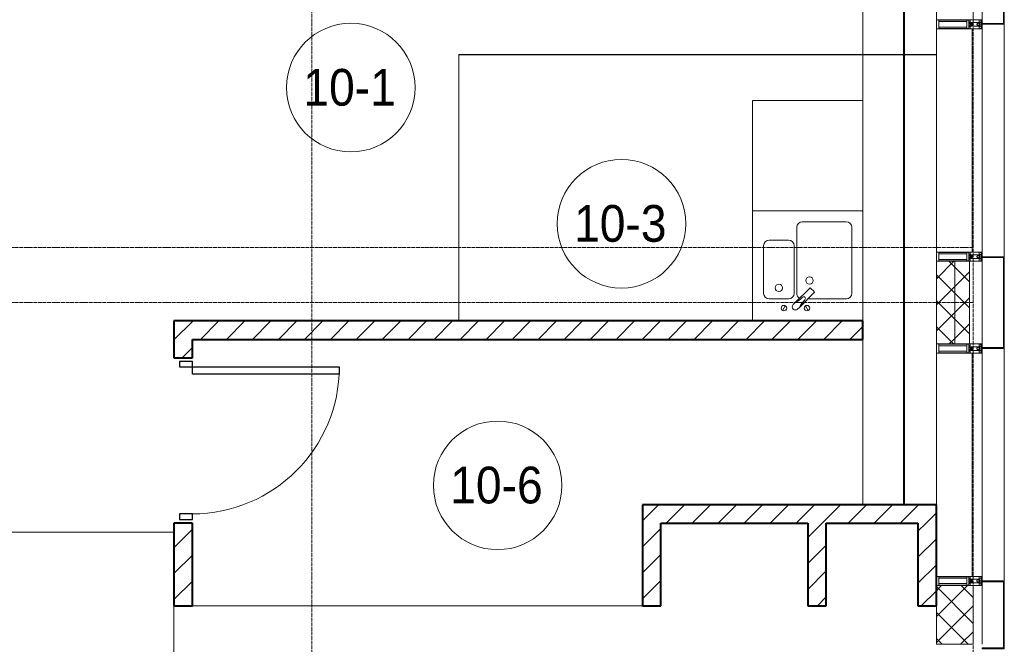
# Model space of a CAD drawing. Header units: millimetres. Extents: x 5617 to 137814, y 7718 to 189336.
# Tile 82 of 97: x 67265 to 72625, y 27840 to 31240. Entities that reach past the tile are written whole.
import ezdxf

# ---------------------------------------------------------------- set-up
doc = ezdxf.new("R2010")
doc.units = ezdxf.units.MM
for name, pattern in [('ADSK_Линия сетки', [25, 20, -2.5, 0, -2.5]), ('Линия сетки', [25, 20, -2.5, 0, -2.5]), ('Штрих_3_1_5_', [4.5, 3, -1.5]), ('Штриховая_ш3 п1_5', [4.5, 3, -1.5])]:
    doc.linetypes.add(name, pattern=pattern)
doc.layers.add('_Разделитель помещений_', color=4, linetype='Штриховая_ш3 п1_5', lineweight=40, true_color=0x00ffff)
for name, color, linetype, lineweight in [('Двери', 7, 'Continuous', 18), ('Импосты витража', 7, 'Continuous', 18), ('Колонны', 7, 'Continuous', 18), ('Марки помещений', 7, 'Continuous', 20), ('Мебель', 7, 'Continuous', 18), ('Оси', 7, 'Continuous', 9), ('Панели витража', 7, 'Continuous', 18), ('Перекрытия', 7, 'Continuous', 18), ('Сантехнические приборы', 7, 'Continuous', 18), ('Стены', 7, 'Continuous', 18), ('Стены разрез', 7, 'Continuous', 40), ('Стены штриховка', 7, 'Continuous', 40), ('Элементы узлов', 7, 'Continuous', 18)]:
    doc.layers.add(name, color=color, linetype=linetype, lineweight=lineweight)
doc.styles.add('Arial_3', font='arial.ttf', dxfattribs={"width": 0.9, "height": 200})
pattern_1 = [(45, (0, 0), (-70.71068, 70.71068), [])]
pattern_2 = [(45, (0, 0), (-70.71068, 70.71068), []), (135, (0, 0), (-70.71068, -70.71068), [])]

# ---------------------------------------------------------------- blocks, each defined once
blk = doc.blocks.new('MR_Мойка - Кухонная мойка-2638761-МКСС_К4_L12_41_700_')
at = {"layer": 'Сантехнические приборы', "color": 253, "true_color": 0xaaaaaa}
for p, q in [((-300, -50), (-300, 550)), ((-300, 550), (300, 550)), ((-300, -50), (-300, 550)), ((300, 550), (300, -50)), ((-30, 490), (210, 490)), ((-60, 100), (-60, 460)), ((240, 460), (240, 100)), ((-210, 390), (-104, 390)), ((-240, 100), (-240, 360)), ((-74, 360), (-74, 100)), ((-69.8, 48.2), (11.4, 129.4)), ((15.7, 129.4), (35.5, 109.6)), ((-104, 70), (-210, 70)), ((35.5, 105.4), (-45.7, 24.2)), ((210, 70), (0.1, 70)), ((-136.7, 6.7), (-122.6, 33.3)), ((-79, 39), (-69.8, 48.2)), ((-45.7, 24.2), (-55, 14.9)), ((2.7, 6.7), (-11.4, 33.3))]:
    blk.add_line(p, q, dxfattribs=at)
for centre, radius, start, end in [((-30, 460), 30, 90, 180), ((210, 460), 30, 0, 90), ((-210, 360), 30, 90, 180), ((-104, 360), 30, 0, 90), ((10, 170), 20, 0, 180), ((10, 170), 20, 180, 0), ((-157, 130), 20, 0, 180), ((-157, 130), 20, 180, 0), ((13.5, 127.3), 3, 45, 135), ((13.5, 127.3), 3, 45, 135), ((33.3, 107.5), 3, 315, 45), ((33.3, 107.5), 3, 315, 45), ((-210, 100), 30, 180, 270), ((-104, 100), 30, 270, 0), ((-171.5, 230.2), 208.5, 299.1823, 313.4054), ((-30, 100), 30, 180, 241.4489), ((136.3, -77.5), 208.5, 136.5946, 150.8177), ((-21.7, 72.3), 9.19, 315, 135), ((210, 100), 30, 270, 0), ((-129.7, 20), 15, 0, 180), ((-129.7, 20), 15, 180, 0), ((-67, 26.9), 17, 135, 315), ((-4.3, 20), 15, 0, 180), ((-4.3, 20), 15, 180, 0)]:
    blk.add_arc(centre, radius, start, end, dxfattribs=at)
blk = doc.blocks.new('MR_Зона обслуживания - MR_Зона обслуживания-2638763-МКСС_К4_L12_41_700_')
at = {"layer": 'Мебель', "lineweight": 9}
for p, q in [((300, 600), (-300, 600)), ((-300, 600), (-300, 0)), ((300, 0), (300, 600)), ((-300, 0), (300, 0))]:
    blk.add_line(p, q, dxfattribs=at)
blk = doc.blocks.new('A_DOR_Door - Вн_3_Одинарная_900x2100-3250834-МКСС_К4_L12_41_700_')
at = {"layer": 'Двери', "color": 253, "lineweight": 30, "true_color": 0xaaaaaa}
for p, q in [((-400, 50), (-400, 850)), ((-400, 850), (-360, 850)), ((-400, 50), (-400, 850)), ((-360, 850), (-360, 50)), ((-430, 50), (-430, -20)), ((-400, 50), (-430, 50)), ((-360, 50), (-400, 50)), ((-400, -20), (-400, 50)), ((430, 50), (400, 50)), ((400, 50), (400, -20)), ((430, -20), (430, 50)), ((-430, -20), (-400, -20)), ((400, -20), (430, -20))]:
    blk.add_line(p, q, dxfattribs=at)
at = {"layer": 'Двери', "color": 254, "lineweight": 9, "true_color": 0xd4d4d4}
blk.add_arc((-400, 50), 800, 360, 90, dxfattribs=at)
blk = doc.blocks.new('135_SLK_K4_AR_rvt-1-МКСС_К4_L12_41_700_')
at = {"layer": 'Стены разрез', "lineweight": 9, "true_color": 0xaaaaaa}
h = blk.add_hatch(dxfattribs=at)
h.set_pattern_fill('FP_3', color=253, style=0, pattern_type=2)
h.set_pattern_definition(pattern_1)
h.paths.add_polyline_path([(132500, 28050), (132500, 28500), (132400, 28500), (132400, 28050)])
h.paths.add_polyline_path([(132500, 29400), (132500, 29600), (132400, 29600), (132400, 29400)])
h = blk.add_hatch(dxfattribs=at)
h.set_pattern_fill('FP_3', color=253, style=0, pattern_type=2)
h.set_pattern_definition(pattern_1)
h.paths.add_polyline_path([(136150, 29500), (136150, 29600), (132500, 29600), (132500, 29500), (135812.9, 29500)])
h = blk.add_hatch(dxfattribs=at)
h.set_pattern_fill('FP_3', color=253, style=0, pattern_type=2)
h.set_pattern_definition(pattern_1)
h.paths.add_polyline_path([(136450, 28500), (136550, 28500), (136550, 28600), (134950, 28600), (134950, 28500), (135950, 28500)])
h = blk.add_hatch(dxfattribs=at)
h.set_pattern_fill('FP_3', color=253, style=0, pattern_type=2)
h.set_pattern_definition(pattern_1)
h.paths.add_polyline_path([(135050, 28050), (135050, 28500), (134950, 28500), (134950, 28050)])
h = blk.add_hatch(dxfattribs=at)
h.set_pattern_fill('FP_3', color=253, style=0, pattern_type=2)
h.set_pattern_definition(pattern_1)
h.paths.add_polyline_path([(135950, 28050), (135950, 28500), (135850, 28500), (135850, 28050)])
h = blk.add_hatch(dxfattribs=at)
h.set_pattern_fill('FP_3', color=253, style=0, pattern_type=2)
h.set_pattern_definition(pattern_1)
h.paths.add_polyline_path([(136550, 28050), (136550, 28500), (136450, 28500), (136450, 28050)])
at = {"layer": '_Разделитель помещений_', "color": 131, "linetype": 'Штрих_3_1_5_', "true_color": 0xaaffff}
blk.add_line((136374.8, 28600), (136374.8, 32553), dxfattribs=at)
at = {"layer": 'Перекрытия', "color": 253, "true_color": 0xaaaaaa}
for p, q in [((136150, 30800), (136150, 32500)), ((136150, 28600), (136150, 29500)), ((132400, 25800), (132400, 28050)), ((132500, 28050), (134950, 28050))]:
    blk.add_line(p, q, dxfattribs=at)
at = {"layer": 'Стены', "color": 253, "true_color": 0xaaaaaa}
for p, q in [((133950.4, 31050.4), (136550, 31050.4)), ((133950.4, 31050.4), (133950.4, 31049.6)), ((133950.4, 29600), (133950.4, 31049.6)), ((136550, 31049.6), (133951.2, 31049.6)), ((133951.2, 31049.6), (133951.2, 29600)), ((136550, 31050.4), (136150, 31050.4)), ((136150, 31049.6), (136550, 31049.6)), ((136550, 31050.4), (136550, 31049.6)), ((132400, 28449.6), (131250, 28449.6)), ((131250.8, 28450.4), (132400, 28450.4))]:
    blk.add_line(p, q, dxfattribs=at)
at = {"layer": 'Стены разрез', "color": 253, "true_color": 0xaaaaaa}
for p, q in [((132500, 29600), (132400, 29600)), ((132400, 29600), (132400, 29400)), ((136150, 29600), (132500, 29600)), ((136150, 29500), (136150, 29600)), ((132500, 29400), (132500, 29500)), ((132500, 29500), (136150, 29500)), ((132400, 29400), (132500, 29400)), ((136550, 28600), (134950, 28600)), ((134950, 28600), (134950, 28500)), ((136550, 28500), (136550, 28600)), ((132500, 28500), (132400, 28500)), ((132400, 28500), (132400, 28050)), ((132500, 28050), (132500, 28500)), ((134950, 28500), (134950, 28050)), ((135050, 28500), (135850, 28500)), ((135050, 28050), (135050, 28500)), ((135850, 28500), (135850, 28050)), ((135950, 28500), (136450, 28500)), ((135950, 28050), (135950, 28500)), ((136450, 28500), (136450, 28050)), ((136550, 28050), (136550, 28500)), ((132400, 28050), (132500, 28050)), ((134950, 28050), (135050, 28050)), ((135850, 28050), (135950, 28050)), ((136450, 28050), (136550, 28050))]:
    blk.add_line(p, q, dxfattribs=at)
at = {"layer": 'Двери', "color": 253, "lineweight": 18, "true_color": 0xaaaaaa, "rotation": 270}
blk.add_blockref('A_DOR_Door - Вн_3_Одинарная_900x2100-3250834-МКСС_К4_L12_41_700_', (132450, 28950), dxfattribs=at)
at = {"layer": 'Мебель', "color": 253, "lineweight": 18, "true_color": 0xaaaaaa}
blk.add_blockref('MR_Зона обслуживания - MR_Зона обслуживания-2638763-МКСС_К4_L12_41_700_', (135850, 30200), dxfattribs=at)
at = {"layer": 'Сантехнические приборы', "color": 253, "lineweight": 18, "true_color": 0xaaaaaa}
blk.add_blockref('MR_Мойка - Кухонная мойка-2638761-МКСС_К4_L12_41_700_', (135850, 29650), dxfattribs=at)
blk = doc.blocks.new('A_OGR_PAN_Отлив - A_OGR_PAN_Отлив-6070778-МКСС_К4_L12_41_700_')
at = {"layer": 'Колонны', "color": 253, "lineweight": 5, "true_color": 0xaaaaaa}
blk.add_line((632.5, 120), (-632.5, 120), dxfattribs=at)
blk = doc.blocks.new('A_SLK_PAN_Type1 - Прямой тип панели-6537245-МКСС_К4_L12_41_700_')
at = {"layer": 'Колонны', "lineweight": 5}
for p, q in [((-250, 120), (250, 120)), ((-250, 0), (-250, 120)), ((-245, 115), (-245, 0)), ((245, 115), (-245, 115)), ((245, 0), (245, 115)), ((250, 120), (250, 0)), ((-245, 0), (-250, 0)), ((250, 0), (245, 0))]:
    blk.add_line(p, q, dxfattribs=at)
blk = doc.blocks.new('A_SLK_PAN_Type1 - Прямой тип панели-6537246-МКСС_К4_L12_41_700_')
at = {"layer": 'Колонны', "lineweight": 5}
for p, q in [((-185, 120), (185, 120)), ((-185, 0), (-185, 120)), ((-180, 115), (-180, 0)), ((180, 115), (-180, 115)), ((180, 0), (180, 115)), ((185, 120), (185, 0)), ((-180, 0), (-185, 0)), ((185, 0), (180, 0))]:
    blk.add_line(p, q, dxfattribs=at)
blk = doc.blocks.new('System Panel - A_PAN_Glass-5804312-МКСС_К4_L12_41_700_')
at = {"layer": 'Панели витража', "color": 253, "lineweight": 5, "true_color": 0xaaaaaa}
for p, q in [((607.5, 0), (-607.5, 0)), ((-607.5, 0), (-607.5, -55)), ((607.5, -55), (607.5, 0)), ((-607.5, -55), (607.5, -55))]:
    blk.add_line(p, q, dxfattribs=at)
blk = doc.blocks.new('Rectangular Mullion - R_StandardFrame_50Wx250H-V79-МКСС_К4_L12_41_700_')
at = {"layer": 'Импосты витража', "color": 253, "lineweight": 5, "true_color": 0xaaaaaa}
blk.add_line((136550, 28600), (136550, 29425), dxfattribs=at)
blk = doc.blocks.new('Rectangular Mullion - R_StandardFrame_50Wx250H-4879929-МКСС_К4_L12_41_700_')
at = {"layer": 'Импосты витража', "color": 253, "lineweight": 5, "true_color": 0xaaaaaa}
blk.add_line((136800, 18575), (136800, 19025), dxfattribs=at)
blk = doc.blocks.new('Rectangular Mullion - 50Wx250H-2623690-МКСС_К4_L12_41_700_')
at = {"layer": 'Элементы узлов', "color": 253, "lineweight": 5, "true_color": 0xaaaaaa}
for p, q in [((-25, 65.2), (-25, 250)), ((-25, 250), (0, 250)), ((-23, 237.3), (0, 237.3)), ((-23, 237.3), (-23, 73.6)), ((-14.9, 84), (-14.9, 237.3)), ((25, 250), (0, 250)), ((23, 237.3), (0, 237.3)), ((14.9, 84), (14.9, 237.3)), ((23, 237.3), (23, 73.6)), ((25, 65.2), (25, 250)), ((-14, 65.2), (-25, 65.2)), ((0, 84), (-23, 84)), ((-0.5, 73.6), (-23, 73.6)), ((-14, 71.3), (-14, 65.2)), ((-10, 71.3), (-14, 71.3)), ((-10, 53), (-10, 71.3)), ((-8.7, 53), (-7, 54.7)), ((-7, 65.2), (-5.9, 67.3)), ((-7, 65.2), (-7, 54.7)), ((-4.1, 67.3), (-5.9, 67.3)), ((-4.1, 67.3), (-2.9, 65.1)), ((-2.9, 65.1), (-2.9, 54.6)), ((-1.3, 53), (-2.9, 54.6)), ((0, 84), (23, 84)), ((0.5, 73.6), (23, 73.6)), ((1.3, 53), (2.9, 54.6)), ((4.1, 67.3), (2.9, 65.1)), ((2.9, 65.1), (2.9, 54.6)), ((4.1, 67.3), (5.9, 67.3)), ((7, 65.2), (5.9, 67.3)), ((7, 65.2), (7, 54.7)), ((8.7, 53), (7, 54.7)), ((10, 71.3), (14, 71.3)), ((10, 53), (10, 71.3)), ((14, 71.3), (14, 65.2)), ((14, 65.2), (25, 65.2)), ((-23.8, 14.6), (-25, 14.2)), ((-25, 0), (-25, 14.2)), ((-22.3, 17), (-23.8, 17)), ((-23.8, 17), (-23.8, 14.6)), ((-22.5, 10.6), (-23.8, 14.6)), ((-22.5, 10.6), (-23.7, 9.9)), ((-23.7, 1.3), (-23.7, 9.9)), ((-23.7, 1.3), (-11.8, 1.3)), ((-23.2, 10.2), (-22.5, 8)), ((-22.5, 8), (-22.5, 4.5)), ((-21.3, 4.5), (-22.5, 4.5)), ((-22.3, 17), (-22.3, 16)), ((-22.3, 16), (-21.3, 16)), ((-19, 17.6), (-21.3, 16)), ((-21.3, 4.5), (-21.3, 6.5)), ((-21.3, 6.5), (-14.2, 6.5)), ((-18.4, 16.6), (-19, 17.6)), ((-7.4, 16.6), (-18.4, 16.6)), ((-14.2, 6.5), (-14.2, 4.5)), ((-13.2, 4.5), (-14.2, 4.5)), ((-13.2, 4.5), (-12.2, 7.2)), ((-12.7, 7.6), (-11.3, 11.4)), ((-12.7, 7.6), (-11.8, 6.9)), ((-12.2, 9), (-12.2, 14.8)), ((-12.2, 14.8), (0, 14.8)), ((-11.8, 1.3), (-11.8, 6.9)), ((-10.5, 11.2), (-11.3, 11.4)), ((-10.5, 1.5), (-10.5, 11.2)), ((-4.8, 1.5), (-10.5, 1.5)), ((-8.7, 53), (-10, 53)), ((-10, 53), (-10, 17)), ((-10, 17), (-7.5, 17)), ((-8.5, 23), (-1.5, 30)), ((-8.5, 18.5), (-8.5, 23)), ((-7.5, 18.5), (-8.5, 18.5)), ((-7.5, 17), (-7.5, 18.5)), ((-7.4, 18), (-7.4, 16.6)), ((-2.6, 18), (-7.4, 18)), ((0, 8), (-4.8, 8)), ((-4.8, 1.5), (-4.8, 8)), ((-2.6, 18), (-2.6, 16.8)), ((-2.6, 16.8), (0, 16.8)), ((-1.5, 30), (0, 30)), ((0, 53), (-1.3, 53)), ((0, 53), (1.3, 53)), ((1.5, 30), (0, 30)), ((2.6, 16.8), (0, 16.8)), ((0, 14.8), (0, 16.8)), ((0, 14.8), (0, 16.8)), ((12.2, 14.8), (0, 14.8)), ((0, 0), (0, 8)), ((0, 8), (4.8, 8)), ((0, 0), (0, 8)), ((8.5, 23), (1.5, 30)), ((2.6, 18), (2.6, 16.8)), ((2.6, 18), (7.4, 18)), ((4.8, 1.5), (4.8, 8)), ((4.8, 1.5), (10.5, 1.5)), ((7.4, 18), (7.4, 16.6)), ((7.4, 16.6), (18.4, 16.6)), ((7.5, 18.5), (8.5, 18.5)), ((7.5, 17), (7.5, 18.5)), ((10, 17), (7.5, 17)), ((8.5, 18.5), (8.5, 23)), ((8.7, 53), (10, 53)), ((10, 53), (10, 17)), ((10.5, 11.2), (11.3, 11.4)), ((10.5, 1.5), (10.5, 11.2)), ((12.7, 7.6), (11.3, 11.4)), ((12.7, 7.6), (11.8, 6.9)), ((11.8, 1.3), (11.8, 6.9)), ((23.7, 1.3), (11.8, 1.3)), ((12.2, 9), (12.2, 14.8)), ((13.2, 4.5), (12.2, 7.2)), ((13.2, 4.5), (14.2, 4.5)), ((21.3, 6.5), (14.2, 6.5)), ((14.2, 6.5), (14.2, 4.5)), ((18.4, 16.6), (19, 17.6)), ((19, 17.6), (21.3, 16)), ((22.3, 16), (21.3, 16)), ((21.3, 4.5), (21.3, 6.5)), ((21.3, 4.5), (22.5, 4.5)), ((22.3, 17), (22.3, 16)), ((22.3, 17), (23.8, 17)), ((22.5, 10.6), (23.8, 14.6)), ((22.5, 10.6), (23.7, 9.9)), ((23.2, 10.2), (22.5, 8)), ((22.5, 8), (22.5, 4.5)), ((23.7, 1.3), (23.7, 9.9)), ((23.8, 17), (23.8, 14.6)), ((23.8, 14.6), (25, 14.2)), ((25, 0), (25, 14.2)), ((-25, 0), (0, 0)), ((25, 0), (0, 0))]:
    blk.add_line(p, q, dxfattribs=at)
for centre, start, end in [((-0.5, 73.1), 360, 90), ((0.5, 73.1), 90, 180)]:
    blk.add_arc(centre, 0.5, start, end, dxfattribs=at)
blk = doc.blocks.new('Rectangular Mullion - R_StandardFrame_50Wx250H-V77-МКСС_К4_L12_41_700_')
at = {"layer": 'Импосты витража', "color": 253, "lineweight": 5, "true_color": 0xaaaaaa}
for p, q in [((-25, 0), (-25, 250)), ((-25, 250), (25, 250)), ((25, 250), (25, 0)), ((0, 0), (-25, 0)), ((25, 0), (5, 0))]:
    blk.add_line(p, q, dxfattribs=at)
blk = doc.blocks.new('Rectangular Mullion - R_StandardFrame_50Wx250H-5802745-МКСС_К4_L12_41_700_')
at = {"layer": 'Импосты витража', "color": 253, "lineweight": 5, "true_color": 0xaaaaaa}
for p, q in [((-25, 0), (-25, 250)), ((-25, 250), (25, 250)), ((25, 250), (25, 0)), ((-5, 0), (-25, 0)), ((25, 0), (0, 0))]:
    blk.add_line(p, q, dxfattribs=at)
blk = doc.blocks.new('Rectangular Mullion - R_StandardFrame_50Wx250H-5804033-МКСС_К4_L12_41_700_')
at = {"layer": 'Импосты витража', "color": 253, "lineweight": 5, "true_color": 0xaaaaaa}
blk.add_line((136800, 20340), (136800, 20660), dxfattribs=at)
blk = doc.blocks.new('Rectangular Mullion - R_StandardFrame_50Wx250H-V81-МКСС_К4_L12_41_700_')
at = {"layer": 'Импосты витража', "color": 253, "lineweight": 5, "true_color": 0xaaaaaa}
blk.add_line((136550, 19075), (136550, 20290), dxfattribs=at)
blk = doc.blocks.new('Rectangular Mullion - R_StandardFrame_50Wx250H-5802904-МКСС_К4_L12_41_700_')
at = {"layer": 'Импосты витража', "color": 253, "lineweight": 5, "true_color": 0xaaaaaa}
for p, q in [((-25, 0), (-25, 250)), ((-25, 250), (25, 250)), ((25, 250), (25, 0)), ((-5, 0), (-25, 0)), ((25, 0), (0, 0))]:
    blk.add_line(p, q, dxfattribs=at)
blk = doc.blocks.new('135_SLK_K4_AR_FCD_rvt-1-МКСС_К4_L12_41_700_')
at = {"layer": 'Стены разрез', "lineweight": 5, "true_color": 0xaaaaaa}
h = blk.add_hatch(dxfattribs=at)
h.set_pattern_fill('FP_4', color=253, style=0, pattern_type=2)
h.set_pattern_definition(pattern_2)
h.paths.add_polyline_path([(136650, 29475), (136650, 29925), (136550, 29925), (136550, 29475)])
h = blk.add_hatch(dxfattribs=at)
h.set_pattern_fill('FP_4', color=253, style=0, pattern_type=2)
h.set_pattern_definition(pattern_2)
h.paths.add_polyline_path([(136730, 29475), (136730, 29925), (136650, 29925), (136650, 29475)])
h = blk.add_hatch(dxfattribs=at)
h.set_pattern_fill('FP_4', color=253, style=0, pattern_type=2)
h.set_pattern_definition(pattern_2)
h.paths.add_polyline_path([(136750, 27840), (136750, 28160), (136550, 28160), (136550, 27840)])
at = {"layer": 'Стены разрез', "color": 253, "lineweight": 9, "true_color": 0xaaaaaa}
for p, q in [((136550, 31560), (136550, 31240)), ((136750, 31240), (136750, 31560)), ((136550, 31240), (136750, 31240)), ((136550, 29925), (136550, 29475)), ((136730, 29925), (136550, 29925)), ((136730, 29475), (136730, 29925)), ((136550, 29475), (136730, 29475)), ((136550, 28160), (136550, 27840)), ((136750, 28160), (136550, 28160)), ((136750, 27840), (136750, 28160)), ((136550, 27840), (136750, 27840))]:
    blk.add_line(p, q, dxfattribs=at)
at = {"layer": 'Стены штриховка', "color": 253, "lineweight": 9, "true_color": 0xaaaaaa}
blk.add_line((136650, 29475), (136650, 29925), dxfattribs=at)
at = {"layer": 'Импосты витража', "color": 253, "lineweight": 5, "true_color": 0xaaaaaa}
for name, p in [('Rectangular Mullion - R_StandardFrame_50Wx250H-5804033-МКСС_К4_L12_41_700_', (0, 10900)), ('Rectangular Mullion - R_StandardFrame_50Wx250H-V81-МКСС_К4_L12_41_700_', (0, 10900)), ('Rectangular Mullion - R_StandardFrame_50Wx250H-4879929-МКСС_К4_L12_41_700_', (0, 10900)), ('Rectangular Mullion - R_StandardFrame_50Wx250H-V79-МКСС_К4_L12_41_700_', (0, 0)), ('Rectangular Mullion - R_StandardFrame_50Wx250H-5804033-МКСС_К4_L12_41_700_', (0, 7500))]:
    blk.add_blockref(name, p, dxfattribs=at)
at = {"layer": 'Импосты витража', "color": 253, "lineweight": 5, "true_color": 0xaaaaaa, "extrusion": (0, 0, -1), "rotation": 270}
for name, p in [('Rectangular Mullion - 50Wx250H-2623690-МКСС_К4_L12_41_700_', (-136800, 31215)), ('Rectangular Mullion - R_StandardFrame_50Wx250H-5802904-МКСС_К4_L12_41_700_', (-136800, 31215)), ('Rectangular Mullion - 50Wx250H-2623690-МКСС_К4_L12_41_700_', (-136800, 29950)), ('Rectangular Mullion - R_StandardFrame_50Wx250H-V77-МКСС_К4_L12_41_700_', (-136800, 29950)), ('Rectangular Mullion - 50Wx250H-2623690-МКСС_К4_L12_41_700_', (-136800, 29450)), ('Rectangular Mullion - R_StandardFrame_50Wx250H-5802745-МКСС_К4_L12_41_700_', (-136800, 29450)), ('Rectangular Mullion - 50Wx250H-2623690-МКСС_К4_L12_41_700_', (-136800, 28185)), ('Rectangular Mullion - R_StandardFrame_50Wx250H-V77-МКСС_К4_L12_41_700_', (-136800, 28185))]:
    blk.add_blockref(name, p, dxfattribs=at)
at = {"layer": 'Колонны', "color": 253, "lineweight": 5, "true_color": 0xaaaaaa}
for name, p, rotation in [('A_SLK_PAN_Type1 - Прямой тип панели-6537246-МКСС_К4_L12_41_700_', (136800, 31400), 269.9999999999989), ('A_OGR_PAN_Отлив - A_OGR_PAN_Отлив-6070778-МКСС_К4_L12_41_700_', (136800, 30582.5), 269.9999999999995), ('A_SLK_PAN_Type1 - Прямой тип панели-6537245-МКСС_К4_L12_41_700_', (136800, 29700), 269.9999999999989), ('A_OGR_PAN_Отлив - A_OGR_PAN_Отлив-6070778-МКСС_К4_L12_41_700_', (136800, 28817.5), 269.9999999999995), ('A_SLK_PAN_Type1 - Прямой тип панели-6537246-МКСС_К4_L12_41_700_', (136800, 28000), 269.9999999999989)]:
    blk.add_blockref(name, p, dxfattribs=dict(at, rotation=rotation))
at = {"layer": 'Панели витража', "color": 253, "lineweight": 5, "true_color": 0xaaaaaa, "rotation": 270}
for p in [(136800, 30582.5), (136800, 28817.5)]:
    blk.add_blockref('System Panel - A_PAN_Glass-5804312-МКСС_К4_L12_41_700_', p, dxfattribs=at)
blk = doc.blocks.new('050_Марка_Помещение - Номер-620969-МКСС_К4_L12_41_700_')
at = {"layer": 'Марки помещений'}
blk.add_circle((0, 0), 3.5, dxfattribs=at)

msp = doc.modelspace()

# ---------------------------------------------------------------- linework, layer by layer
at = {"layer": 'Оси', "linetype": 'Линия сетки'}
for p, q in [((68855.4, 12025.7), (68855.4, 33080)), ((72455.4, 12025.7), (72455.4, 33080))]:
    msp.add_line(p, q, dxfattribs=at)
at = {"layer": 'Оси', "linetype": 'ADSK_Линия сетки'}
for p, q in [((72455.4, 30000), (26873.7, 30000)), ((72455.4, 29700), (25603.7, 29700))]:
    msp.add_line(p, q, dxfattribs=at)

# ---------------------------------------------------------------- block references
at = {"lineweight": 5}
for name in ['135_SLK_K4_AR_FCD_rvt-1-МКСС_К4_L12_41_700_', '135_SLK_K4_AR_rvt-1-МКСС_К4_L12_41_700_']:
    msp.add_blockref(name, (-64294.6, 0), dxfattribs=at)
at = {"layer": 'Марки помещений', "xscale": 99.99999999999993, "yscale": 99.99999999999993, "zscale": 99.99999999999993}
for p in [(69067.8, 30870.2), (70541.4, 30129.4), (69867.4, 28705.2)]:
    msp.add_blockref('050_Марка_Помещение - Номер-620969-МКСС_К4_L12_41_700_', p, dxfattribs=at)

# ---------------------------------------------------------------- texts
at = {"layer": 'Марки помещений', "lineweight": 9, "char_height": 200, "width": 620.506, "attachment_point": 1, "style": 'Arial_3'}
for s, insert in [('10-1', (68809.7, 30972)), ('10-3', (70283.3, 30231.1)), ('10-6', (69609.3, 28806.9))]:
    msp.add_mtext(s, dxfattribs=dict(at, insert=insert))

doc.saveas('drawing.dxf')
